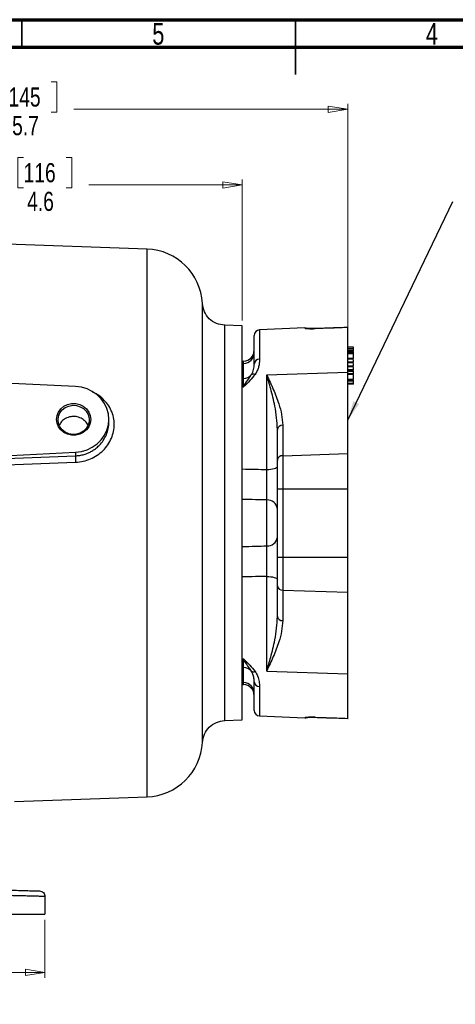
# Model space of a CAD drawing. Header units: inches. Extents: x 0.6 to 16.3, y 0.2 to 11.5.
# Tile 6 of 12: x 6.5 to 9.6, y 4.4 to 11.5. Entities that reach past the tile are written whole.
import ezdxf

# ---------------------------------------------------------------- set-up
doc = ezdxf.new("R2010")
doc.units = ezdxf.units.IN
doc.header["$MEASUREMENT"] = 0
doc.styles.add('SLDTEXTSTYLE0', font='TXT', dxfattribs={"width": 0.75})
doc.dimstyles.new('SLDDIMSTYLE0', dxfattribs={"dimtxt": 0.137795, "dimasz": 0.14, "dimexe": 0, "dimexo": 0.0625, "dimgap": 0.034449, "dimtad": 0, "dimdec": 1, "dimlfac": 1.5, "dimrnd": 1e-09, "dimzin": 12, "dimdsep": 46, "dimtxsty": 'SLDTEXTSTYLE0', "dimblk1": 'CLOSED', "dimblk2": 'CLOSED', "dimsah": 1, "dimcen": 0.09, "dimadec": 0, "dimazin": 3, "dimtfac": 1, "dimtdec": 1, "dimtofl": 0, "dimtmove": 0, "dimatfit": 3, "dimldrblk": 'CLOSED', "dimfxl": 0, "dimfrac": 2, "dimtolj": 1, "dimtzin": 12, "dimarcsym": 0})
doc.dimstyles.new('SLDDIMSTYLE4', dxfattribs={"dimtxt": 0.137795, "dimasz": 0.14, "dimexe": 0, "dimexo": 0.0625, "dimgap": 0.034449, "dimtad": 0, "dimdec": 1, "dimlfac": 1.5, "dimrnd": 1e-09, "dimzin": 12, "dimdsep": 46, "dimtxsty": 'SLDTEXTSTYLE0', "dimblk1": 'CLOSED', "dimblk2": 'CLOSED', "dimsah": 1, "dimcen": 0.09, "dimadec": 0, "dimazin": 3, "dimtfac": 1, "dimtofl": 0, "dimtmove": 0, "dimatfit": 3, "dimldrblk": 'CLOSED', "dimfxl": 0, "dimfrac": 2, "dimtolj": 1, "dimtzin": 12, "dimarcsym": 0})
doc.dimstyles.new('SLDDIMSTYLE6', dxfattribs={"dimtxt": 0.18, "dimasz": 0.14, "dimexe": 0, "dimexo": 0.0625, "dimgap": 0, "dimtad": 0, "dimtih": 1, "dimtoh": 1, "dimdec": 0, "dimrnd": 1e-09, "dimzin": 0, "dimdsep": 46, "dimtxsty": 'Standard', "dimsah": 1, "dimcen": 0.09, "dimadec": 0, "dimazin": 0, "dimtfac": 0.14, "dimtdec": 0, "dimtofl": 0, "dimtmove": 0, "dimatfit": 3, "dimfxl": 0, "dimfrac": 2, "dimtolj": 1, "dimtzin": 0, "dimarcsym": 0})

# ---------------------------------------------------------------- blocks, each defined once
blk = doc.blocks.new('_Closed')
at = {"color": 0, "linetype": 'ByBlock', "lineweight": -2}
for p, q in [((-1, 0.166667), (0, 0)), ((-1, 0.166667), (-1, -0.166667)), ((0, 0), (-1, -0.166667)), ((0, 0), (-1, 0))]:
    blk.add_line(p, q, dxfattribs=at)
blk = doc.blocks.new('_D_7')
at = {"color": 7, "linetype": 'Continuous', "lineweight": 0}
for p, q in [((6.4014, 11.0497), (6.3594, 11.0497)), ((6.3594, 11.0497), (6.3594, 10.831)), ((6.7068, 11.0497), (6.7488, 11.0497)), ((6.7488, 11.0497), (6.7488, 10.831)), ((5.0363, 10.8594), (5.0363, 10.8906)), ((5.0363, 10.8512), (6.2386, 10.8512)), ((8.8416, 10.8512), (6.8697, 10.8512)), ((8.8416, 8.9986), (8.8416, 10.8906)), ((6.3594, 10.831), (6.4014, 10.831)), ((6.7488, 10.831), (6.7068, 10.831))]:
    blk.add_line(p, q, dxfattribs=at)
at = {"color": 7, "linetype": 'Continuous', "lineweight": 18, "xscale": 0.14, "yscale": 0.14, "rotation": 180.0000000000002}
blk.add_blockref('_Closed', (5.0363, 10.8512), dxfattribs=at)
at = {"color": 7, "linetype": 'Continuous', "lineweight": 18, "xscale": 0.14, "yscale": 0.14}
blk.add_blockref('_Closed', (8.8416, 10.8512), dxfattribs=at)
at = {"color": 7, "linetype": 'Continuous', "lineweight": 18, "char_height": 0.1378, "attachment_point": 1, "style": 'SLDTEXTSTYLE0'}
for s, insert in [('145', (6.4014, 11.0086)), ('5.7', (6.4269, 10.8024))]:
    blk.add_mtext(s, dxfattribs=dict(at, insert=insert))
blk = doc.blocks.new('_D_8')
at = {"color": 7, "linetype": 'Continuous', "lineweight": 0}
for p, q in [((6.5098, 10.505), (6.4678, 10.505)), ((6.4678, 10.505), (6.4678, 10.2863)), ((6.8152, 10.505), (6.8572, 10.505)), ((6.8572, 10.505), (6.8572, 10.2863)), ((5.0363, 10.3065), (6.347, 10.3065)), ((6.4678, 10.2863), (6.5098, 10.2863)), ((6.8572, 10.2863), (6.8152, 10.2863)), ((8.0816, 10.3065), (6.9781, 10.3065)), ((8.0816, 9.3316), (8.0816, 10.3459))]:
    blk.add_line(p, q, dxfattribs=at)
at = {"color": 7, "linetype": 'Continuous', "lineweight": 18, "xscale": 0.14, "yscale": 0.14, "rotation": 180.0000000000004}
blk.add_blockref('_Closed', (5.0363, 10.3065), dxfattribs=at)
at = {"color": 7, "linetype": 'Continuous', "lineweight": 18, "xscale": 0.14, "yscale": 0.14}
blk.add_blockref('_Closed', (8.0816, 10.3065), dxfattribs=at)
at = {"color": 7, "linetype": 'Continuous', "lineweight": 18, "char_height": 0.1378, "attachment_point": 1, "style": 'SLDTEXTSTYLE0'}
for s, insert in [('116', (6.5098, 10.4639)), ('4.6', (6.5352, 10.2577))]:
    blk.add_mtext(s, dxfattribs=dict(at, insert=insert))
blk = doc.blocks.new('_D_11')
at = {"color": 7, "linetype": 'Continuous', "lineweight": 0}
for p, q in [((3.4096, 5.0183), (3.4096, 4.6001)), ((6.6629, 5.0183), (6.6629, 4.6001)), ((5.7621, 4.8379), (5.7201, 4.8379)), ((5.7201, 4.8379), (5.7201, 4.6192)), ((6.0675, 4.8379), (6.1095, 4.8379)), ((6.1095, 4.8379), (6.1095, 4.6192)), ((3.4096, 4.6395), (5.5992, 4.6395)), ((5.7201, 4.6192), (5.7621, 4.6192)), ((6.1095, 4.6192), (6.0675, 4.6192)), ((6.6629, 4.6395), (6.2304, 4.6395))]:
    blk.add_line(p, q, dxfattribs=at)
at = {"color": 7, "linetype": 'Continuous', "lineweight": 18, "xscale": 0.14, "yscale": 0.14, "rotation": 180.0000000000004}
blk.add_blockref('_Closed', (3.4096, 4.6395, 0.013), dxfattribs=at)
at = {"color": 7, "linetype": 'Continuous', "lineweight": 18, "xscale": 0.14, "yscale": 0.14}
blk.add_blockref('_Closed', (6.6629, 4.6395, 0.013), dxfattribs=at)
at = {"color": 7, "linetype": 'Continuous', "lineweight": 18, "char_height": 0.1378, "attachment_point": 1, "style": 'SLDTEXTSTYLE0'}
for s, insert in [('124', (5.7621, 4.7968)), ('4.9', (5.7875, 4.5906))]:
    blk.add_mtext(s, dxfattribs=dict(at, insert=insert))

msp = doc.modelspace()

# ---------------------------------------------------------------- linework, layer by layer
at = {"color": 7, "linetype": 'Continuous', "lineweight": 70}
for p, q in [((0.5906, 11.4961), (16.3386, 11.4961)), ((0.7874, 11.2992), (16.1417, 11.2992))]:
    msp.add_line(p, q, dxfattribs=at)
at = {"color": 7, "linetype": 'Continuous', "lineweight": 35}
for p, q in [((6.4961, 11.2992), (6.4961, 11.4961)), ((8.4646, 11.4961), (8.4646, 11.1024)), ((8.4646, 11.2992), (8.4646, 11.4961))]:
    msp.add_line(p, q, dxfattribs=at)
at = {"color": 7, "linetype": 'Continuous', "lineweight": 25}
for p, q in [((7.3974, 9.845), (5.0363, 9.9274)), ((8.0816, 9.2922), (7.9551, 9.2966)), ((8.0816, 7.8741), (8.0816, 9.2922)), ((8.1683, 9.0179), (8.1683, 9.2232)), ((8.5332, 9.2774), (8.2065, 9.2632)), ((8.8416, 8.9592), (8.8416, 9.2805)), ((8.8816, 9.1398), (8.8416, 9.1398)), ((8.8816, 9.1284), (8.8416, 9.1284)), ((8.8816, 9.1248), (8.8416, 9.1248)), ((8.8816, 9.1117), (8.8416, 9.1117)), ((8.8816, 9.1072), (8.8416, 9.1072)), ((8.8816, 9.1003), (8.8416, 9.1003)), ((8.8816, 9.0919), (8.8416, 9.0919)), ((8.8816, 9.1248), (8.8816, 9.1284)), ((8.8816, 9.1003), (8.8816, 9.1072)), ((8.8816, 9.0919), (8.8816, 9.1003)), ((8.8816, 9.0824), (8.8816, 9.098)), ((8.8816, 9.0785), (8.8816, 9.0824)), ((8.0918, 9.0374), (8.0816, 9.037)), ((8.0816, 9.0221), (8.0918, 9.0226)), ((8.0918, 8.9137), (8.0918, 9.0226)), ((8.8816, 9.0584), (8.8416, 9.0584)), ((8.8416, 9.0554), (8.8816, 9.0554)), ((8.8816, 9.0312), (8.8416, 9.0312)), ((8.8416, 9.0288), (8.8816, 9.0288)), ((8.8816, 9.0035), (8.8416, 9.0035)), ((8.8416, 9.001), (8.8816, 9.001)), ((6.8829, 8.8557), (5.0363, 8.946)), ((8.2584, 8.9397), (8.8416, 8.9592)), ((8.2584, 8.2588), (8.2584, 8.9397)), ((8.8816, 8.9769), (8.8416, 8.9769)), ((8.8416, 8.9736), (8.8816, 8.9736)), ((8.8816, 8.9646), (8.8416, 8.9646)), ((8.8416, 8.3732), (8.8416, 8.9592)), ((8.8816, 8.9471), (8.8416, 8.9471)), ((8.8816, 8.9436), (8.8416, 8.9436)), ((8.8816, 8.9804), (8.8816, 8.9814)), ((8.8816, 8.9646), (8.8816, 8.9703)), ((8.8816, 8.9471), (8.8816, 8.9646)), ((8.8816, 8.9436), (8.8816, 8.9471)), ((8.0816, 8.9132), (8.0918, 8.9137)), ((8.0918, 8.8528), (8.0918, 8.9137)), ((8.8816, 8.9066), (8.8416, 8.9066)), ((8.8416, 8.9042), (8.8816, 8.9042)), ((8.8816, 8.8942), (8.8416, 8.8942)), ((8.8816, 8.8767), (8.8416, 8.8767)), ((8.8816, 8.8732), (8.8416, 8.8732)), ((8.8816, 8.9101), (8.8816, 8.9109)), ((8.8816, 8.8942), (8.8816, 8.901)), ((8.8816, 8.8767), (8.8816, 8.8942)), ((8.8816, 8.8732), (8.8816, 8.8767)), ((8.0816, 8.8525), (8.0918, 8.8528)), ((7.1229, 8.5977), (7.1229, 8.6195)), ((8.3732, 8.5771), (8.3732, 8.3576)), ((8.3349, 8.327), (8.3349, 8.5465)), ((5.4167, 8.3116), (6.8829, 8.3833)), ((6.8829, 8.3833), (6.8829, 8.3574)), ((8.3732, 8.3576), (8.8416, 8.3732)), ((8.8416, 8.1204), (8.8416, 8.3732)), ((6.0902, 8.3263), (6.8829, 8.3574)), ((6.0909, 8.281), (6.8836, 8.3113)), ((8.3349, 8.1204), (8.3349, 8.327)), ((8.3732, 8.3576), (8.3732, 8.1204)), ((8.3349, 7.6278), (8.3349, 8.1204)), ((8.3349, 8.1204), (8.3732, 8.1204)), ((8.3732, 8.1204), (8.3732, 7.6278)), ((8.3732, 8.1204), (8.8416, 8.1204)), ((8.8416, 7.6278), (8.8416, 8.1204)), ((8.2584, 7.7089), (8.2584, 8.0393)), ((8.0816, 6.456), (8.0816, 7.8741)), ((8.3349, 7.4213), (8.3349, 7.6278)), ((8.3349, 7.6278), (8.3732, 7.6278)), ((8.3732, 7.6278), (8.3732, 7.3907)), ((8.3732, 7.6278), (8.8416, 7.6278)), ((8.8416, 7.375), (8.8416, 7.6278)), ((8.2584, 6.8085), (8.2584, 7.4894)), ((8.3349, 7.2018), (8.3349, 7.4213)), ((8.3732, 7.3907), (8.8416, 7.375)), ((8.3732, 7.3907), (8.3732, 7.1712)), ((8.8416, 6.789), (8.8416, 7.375)), ((8.0816, 6.8957), (8.0918, 6.8954)), ((8.0918, 6.8345), (8.0918, 6.8954)), ((8.0816, 6.835), (8.0918, 6.8345)), ((8.0918, 6.7257), (8.0918, 6.8345)), ((8.2584, 6.8085), (8.8416, 6.789)), ((8.8416, 6.4678), (8.8416, 6.789)), ((8.0816, 6.7261), (8.0918, 6.7257)), ((8.0816, 6.7112), (8.0918, 6.7108)), ((8.1683, 6.525), (8.1683, 6.7303)), ((7.9551, 6.4516), (8.0816, 6.456)), ((8.2065, 6.485), (8.5332, 6.4708)), ((8.6066, 6.4754), (8.6062, 6.4757)), ((8.8416, 6.4678), (8.8416, 6.468)), ((6.4443, 5.8699), (7.3974, 5.9032)), ((6.6629, 5.1858), (6.6629, 5.0577)), ((5.8732, 5.0577), (6.6629, 5.0577))]:
    msp.add_line(p, q, dxfattribs=at)
at = {"color": 8, "linetype": 'Continuous', "lineweight": 25}
for p, q in [((7.3974, 7.8741), (7.3974, 9.845)), ((8.2065, 9.2632), (8.2065, 9.0518)), ((8.5332, 9.2758), (8.5332, 9.2774)), ((8.6066, 9.2728), (8.6062, 9.2725)), ((8.0918, 9.0226), (8.0918, 9.0374)), ((7.3974, 5.9032), (7.3974, 7.8741)), ((8.0918, 6.7108), (8.0918, 6.7257)), ((8.2065, 6.6964), (8.2065, 6.485)), ((8.5332, 6.4708), (8.5332, 6.4725))]:
    msp.add_line(p, q, dxfattribs=at)
at = {"color": 8, "linetype": 'Continuous', "lineweight": 25, "flags": 128}
for points in [[(7.7957, 6.294), (7.7957, 6.294), (7.7957, 6.2942), (7.7957, 6.2952), (7.7957, 6.2979), (7.7957, 6.3035), (7.7957, 6.3088), (7.7957, 6.3151), (7.7957, 6.3229), (7.7957, 6.3323), (7.7957, 6.3515), (7.7957, 6.3707), (7.7957, 6.3899), (7.7957, 6.4147), (7.7957, 6.4378), (7.7957, 6.4522), (7.7957, 6.4631), (7.7957, 6.4863), (7.7957, 6.5236), (7.7957, 6.5782), (7.7957, 6.5969), (7.7957, 6.6121), (7.7957, 6.6276), (7.7957, 6.6434), (7.7957, 6.6595), (7.7957, 6.676), (7.7957, 6.6891), (7.7957, 6.7025), (7.7957, 6.716), (7.7957, 6.7297), (7.7957, 6.7436), (7.7957, 6.7577), (7.7957, 6.77), (7.7957, 6.7965), (7.7957, 6.8366), (7.7957, 6.8908), (7.7957, 6.9289), (7.7957, 6.9669), (7.7957, 7.0049), (7.7957, 7.043), (7.7957, 7.1682), (7.7957, 7.1901), (7.7957, 7.1966), (7.7957, 7.2108), (7.7957, 7.2326), (7.7957, 7.2756), (7.7957, 7.334), (7.7957, 7.3511), (7.7957, 7.3533), (7.7957, 7.3536), (7.7957, 7.3536), (7.7957, 7.3536), (7.7957, 7.3536), (7.7957, 7.3536), (7.7957, 7.3536), (7.7957, 7.3536), (7.7957, 7.3536), (7.7957, 7.3543), (7.7957, 7.3577), (7.7957, 7.3721), (7.7957, 7.3967), (7.7957, 7.4316), (7.7957, 7.5077), (7.7957, 7.6105), (7.7957, 7.6296), (7.7957, 7.6485), (7.7957, 7.6674), (7.7957, 7.6864), (7.7957, 7.7054), (7.7957, 7.7296), (7.7957, 7.7539), (7.7957, 7.7782), (7.7957, 7.8026), (7.7957, 7.827), (7.7957, 7.8513), (7.7957, 7.8757), (7.7957, 7.8942), (7.7957, 7.9342), (7.7957, 7.9937), (7.7957, 8.054), (7.7957, 8.1005), (7.7957, 8.1463), (7.7957, 8.1896), (7.7957, 8.225), (7.7957, 8.2795), (7.7957, 8.3405), (7.7957, 8.4077), (7.7957, 8.4805), (7.7957, 8.5635), (7.7957, 8.6401), (7.7957, 8.7164), (7.7957, 8.7808), (7.7957, 8.8431), (7.7957, 8.9144), (7.7957, 8.9928), (7.7957, 9.0413), (7.7957, 9.078), (7.7957, 9.1054), (7.7957, 9.1368), (7.7957, 9.1744), (7.7957, 9.2132), (7.7957, 9.2449), (7.7957, 9.2725), (7.7957, 9.2965), (7.7957, 9.3171), (7.7957, 9.3347), (7.7957, 9.3513), (7.7957, 9.3717), (7.7957, 9.3933), (7.7957, 9.4095), (7.7957, 9.4212), (7.7957, 9.4298), (7.7957, 9.4357), (7.7957, 9.4415), (7.7957, 9.4468), (7.7957, 9.451), (7.7957, 9.4532), (7.7957, 9.454), (7.7957, 9.4541)], [(8.5481, 9.2736), (8.5412, 9.2753), (8.5332, 9.2758)], [(8.5454, 6.4738), (8.5412, 6.4729), (8.5332, 6.4725)]]:
    msp.add_lwpolyline(points, dxfattribs=at)
at = {"color": 7, "linetype": 'Continuous', "lineweight": 25, "flags": 128}
for points in [[(6.8829, 8.3833), (6.9252, 8.3888), (6.9659, 8.4008), (7.0038, 8.4189), (7.038, 8.4428), (7.0674, 8.4718), (7.0912, 8.5049), (7.1086, 8.5412), (7.1193, 8.5798), (7.1229, 8.6195), (7.1193, 8.6592), (7.1086, 8.6978), (7.0912, 8.7342), (7.0674, 8.7673), (7.038, 8.7962), (7.0038, 8.8201), (6.9659, 8.8383), (6.9252, 8.8503), (6.8829, 8.8557)], [(6.7472, 8.6195), (6.7508, 8.6469), (6.7612, 8.6726), (6.778, 8.6953), (6.8001, 8.7136), (6.8262, 8.7264), (6.8548, 8.733), (6.8844, 8.733), (6.913, 8.7264), (6.9391, 8.7136), (6.9612, 8.6953), (6.978, 8.6726), (6.9884, 8.6469), (6.992, 8.6195), (6.9884, 8.5922), (6.978, 8.5664), (6.9612, 8.5437), (6.9391, 8.5255), (6.913, 8.5127), (6.8844, 8.5061), (6.8548, 8.5061), (6.8262, 8.5127), (6.8001, 8.5255), (6.778, 8.5437), (6.7612, 8.5664), (6.7508, 8.5922), (6.7472, 8.6195)], [(6.7572, 8.6159), (6.7607, 8.642), (6.7711, 8.6665), (6.7877, 8.6878), (6.8094, 8.7045), (6.8349, 8.7157), (6.8625, 8.7207), (6.8907, 8.719), (6.9175, 8.7109), (6.9412, 8.6968), (6.9605, 8.6776), (6.9741, 8.6546), (6.9811, 8.6291), (6.9811, 8.6028), (6.9741, 8.5773), (6.9605, 8.5543), (6.9412, 8.5351), (6.9175, 8.521), (6.8907, 8.5129), (6.8625, 8.5112), (6.8349, 8.5161), (6.8094, 8.5273), (6.7877, 8.5441), (6.7711, 8.5654), (6.7607, 8.5898), (6.7572, 8.6159)], [(8.2584, 8.2588), (8.2735, 8.2594), (8.288, 8.2608), (8.3012, 8.2629), (8.3127, 8.2656), (8.3222, 8.2689), (8.3292, 8.2727), (8.3335, 8.2767), (8.3349, 8.2809)], [(8.2584, 7.4894), (8.2735, 7.4888), (8.288, 7.4875), (8.3012, 7.4854), (8.3127, 7.4826), (8.3222, 7.4793), (8.3292, 7.4756), (8.3335, 7.4715), (8.3349, 7.4673)]]:
    msp.add_lwpolyline(points, dxfattribs=at)
at = {"color": 7, "linetype": 'Continuous', "lineweight": 25}
for centre, radius, start, end in [((7.3829, 9.4319), 0.4133, 3.07427, 88), ((8.2083, 9.2232), 0.04, 92.5, 180), ((8.5349, 9.2375), 0.04, 65.33127, 92.5), ((8.0883, 9.1174), 0.08, 272.5, 0), ((8.0888, 9.1019), 0.0794, 272.11262, 359.65025), ((8.2052, 9.0148), 0.037, 87.89786, 175.16241), ((8.0884, 8.994), 0.0804, 272.3988, 316.86413), ((8.1647, 8.915), 0.0299, 70.34344, 126.17751), ((8.3704, 8.5414), 0.0358, 85.48511, 171.8369), ((8.3704, 8.3219), 0.0358, 85.48511, 171.8369), ((8.2634, 7.9673), 0.0722, 7.26651, 93.91375), ((8.2634, 7.7809), 0.0722, 266.08625, 352.73349), ((8.3704, 7.4264), 0.0358, 188.1631, 274.51489), ((8.3704, 7.2069), 0.0358, 188.1631, 274.51489), ((8.0884, 6.7542), 0.0804, 43.13587, 87.6012), ((8.1647, 6.8333), 0.0299, 233.82249, 289.65656), ((8.0888, 6.6463), 0.0794, 0.34975, 87.88738), ((8.0883, 6.6309), 0.08, 0, 87.5), ((8.2052, 6.7334), 0.037, 184.83759, 272.10214), ((8.2083, 6.525), 0.04, 180, 267.5), ((8.5349, 6.5107), 0.04, 267.5, 295.76733), ((7.3829, 6.3163), 0.4133, 272, 356.90808)]:
    msp.add_arc(centre, radius, start, end, dxfattribs=at)
for points, knots in [([(7.9563, 9.2966), (7.9358, 9.2995), (7.8947, 9.3054), (7.8429, 9.3417), (7.8057, 9.3928), (7.799, 9.4337), (7.7957, 9.4542)], [0, 0, 0, 0, 0.250008, 0.500015, 0.750007, 1, 1, 1, 1]), ([(8.5332, 9.2758), (8.5333, 9.2756), (8.5339, 9.2749), (8.5407, 9.2738), (8.557, 9.2726), (8.5796, 9.2719), (8.5974, 9.2723), (8.6062, 9.2725)], [0, 0, 0, 0, 0.095606, 0.325348, 0.552448, 0.777031, 1, 1, 1, 1]), ([(8.6066, 9.2728), (8.6002, 9.2726), (8.5867, 9.2723), (8.5687, 9.2725), (8.5546, 9.2731), (8.5476, 9.2737), (8.5449, 9.2742), (8.5453, 9.2741), (8.5454, 9.274)], [0, 0, 0, 0, 0.214791, 0.449608, 0.683812, 0.87372, 0.986868, 1, 1, 1, 1]), ([(8.8416, 9.2805), (8.8151, 9.2796), (8.7366, 9.277), (8.6581, 9.2743), (8.6062, 9.2725)], [0, 0, 0, 0, 0.338316, 1, 1, 1, 1]), ([(8.8434, 9.2808), (8.8237, 9.2802), (8.7447, 9.2775), (8.6658, 9.2748), (8.6066, 9.2728)], [0, 0, 0, 0, 0.250547, 1, 1, 1, 1]), ([(8.8816, 9.1284), (8.8816, 9.1308), (8.8816, 9.1357), (8.8816, 9.1395), (8.8816, 9.1395), (8.8816, 9.1395)], [0, 0, 0, 0, 0.402046, 0.802776, 1, 1, 1, 1]), ([(8.8816, 9.1117), (8.8816, 9.1137), (8.8816, 9.1177), (8.8816, 9.1214), (8.8816, 9.1232)], [0, 0, 0, 0, 0.521451, 1, 1, 1, 1]), ([(8.8816, 9.0584), (8.8816, 9.0603), (8.8816, 9.0641), (8.8816, 9.0736), (8.8816, 9.0833), (8.8816, 9.089), (8.8816, 9.0919)], [0, 0, 0, 0, 0.279865, 0.55899, 0.77923, 1, 1, 1, 1]), ([(8.1471, 8.939), (8.1509, 8.9458), (8.1587, 8.9593), (8.1644, 8.9793), (8.1678, 8.9991), (8.1681, 9.0116), (8.1683, 9.0179)], [0, 0, 0, 0, 0.23917, 0.482011, 0.740464, 1, 1, 1, 1]), ([(8.2065, 9.0518), (8.2063, 9.0432), (8.2058, 9.026), (8.2007, 8.9988), (8.1919, 8.9709), (8.1805, 8.9524), (8.1747, 8.9431)], [0, 0, 0, 0, 0.253627, 0.508928, 0.752131, 1, 1, 1, 1]), ([(8.8816, 9.0312), (8.8816, 9.0324), (8.8816, 9.0348), (8.8816, 9.0407), (8.8816, 9.0458), (8.8816, 9.0485)], [0, 0, 0, 0, 0.3221892, 0.6443238, 1, 1, 1, 1]), ([(8.8816, 9.0363), (8.8816, 9.0364), (8.8816, 9.0395), (8.8816, 9.043), (8.8816, 9.0464)], [0, 0, 0, 0, 0.027393, 1, 1, 1, 1]), ([(8.8816, 9.0035), (8.8816, 9.0055), (8.8816, 9.0095), (8.8816, 9.0168), (8.8816, 9.021), (8.8816, 9.0215)], [0, 0, 0, 0, 0.470315, 0.940156, 1, 1, 1, 1]), ([(8.1747, 8.9431), (8.1627, 8.9281), (8.1384, 8.8978), (8.1074, 8.8681), (8.0919, 8.8529), (8.0918, 8.8528)], [0, 0, 0, 0, 0.494709, 0.996906, 1, 1, 1, 1]), ([(8.0918, 8.8528), (8.0918, 8.8529), (8.1016, 8.8699), (8.1217, 8.9015), (8.1386, 8.9264), (8.1471, 8.939)], [0, 0, 0, 0, 0.003303, 0.49623, 1, 1, 1, 1]), ([(8.2584, 8.9397), (8.2585, 8.9394), (8.2748, 8.9048), (8.3071, 8.8357), (8.3438, 8.7411), (8.368, 8.6548), (8.3715, 8.603), (8.3732, 8.5771)], [0, 0, 0, 0, 0.002043, 0.293475, 0.585302, 0.791774, 1, 1, 1, 1]), ([(8.3349, 8.5465), (8.3338, 8.575), (8.3314, 8.6324), (8.3146, 8.7311), (8.2897, 8.8341), (8.2683, 8.9069), (8.2585, 8.9394), (8.2584, 8.9397)], [0, 0, 0, 0, 0.203838, 0.408846, 0.729817, 0.997903, 1, 1, 1, 1]), ([(8.8816, 8.9769), (8.8816, 8.9787), (8.8816, 8.9821), (8.8816, 8.9888), (8.8816, 8.9918)], [0, 0, 0, 0, 0.54681, 1, 1, 1, 1]), ([(8.8816, 8.9066), (8.8816, 8.9078), (8.8816, 8.9102), (8.8816, 8.9178), (8.8816, 8.9278), (8.8816, 8.9347), (8.8816, 8.937)], [0, 0, 0, 0, 0.200441, 0.400848, 0.798502, 1, 1, 1, 1]), ([(6.9724, 8.5768), (6.9666, 8.5869), (6.9547, 8.6075), (6.9238, 8.6292), (6.8869, 8.6411), (6.8474, 8.6408), (6.811, 8.6283), (6.7819, 8.6068), (6.7715, 8.5871), (6.7667, 8.5779)], [0, 0, 0, 0, 0.139447, 0.285273, 0.431994, 0.579328, 0.728836, 0.873983, 1, 1, 1, 1]), ([(6.8829, 8.3574), (6.8828, 8.3552), (6.8825, 8.3509), (6.8826, 8.3393), (6.8829, 8.3255), (6.8833, 8.316), (6.8836, 8.3113)], [0, 0, 0, 0, 0.250007, 0.500003, 0.750009, 1, 1, 1, 1]), ([(8.0816, 8.2625), (8.1132, 8.2618), (8.1722, 8.2606), (8.2311, 8.2594), (8.2584, 8.2588)], [0, 0, 0, 0, 0.536901, 1, 1, 1, 1]), ([(8.2584, 8.0393), (8.2587, 8.0554), (8.2591, 8.0877), (8.2592, 8.1538), (8.2589, 8.213), (8.2586, 8.2472), (8.2584, 8.2588)], [0, 0, 0, 0, 0.284493, 0.568933, 0.85326, 1, 1, 1, 1]), ([(8.2584, 8.0393), (8.2311, 8.04), (8.1722, 8.0415), (8.1132, 8.0429), (8.0816, 8.0437)], [0, 0, 0, 0, 0.463098, 1, 1, 1, 1]), ([(8.0816, 7.7045), (8.1132, 7.7053), (8.1722, 7.7068), (8.2311, 7.7082), (8.2584, 7.7089)], [0, 0, 0, 0, 0.5369021, 1, 1, 1, 1]), ([(8.2584, 7.4894), (8.2587, 7.5124), (8.2591, 7.5583), (8.2592, 7.6273), (8.2589, 7.678), (8.2586, 7.7011), (8.2584, 7.7089)], [0, 0, 0, 0, 0.284493, 0.568934, 0.85326, 1, 1, 1, 1]), ([(8.2584, 7.4894), (8.2311, 7.4888), (8.1722, 7.4876), (8.1132, 7.4864), (8.0816, 7.4857)], [0, 0, 0, 0, 0.4630992, 1, 1, 1, 1]), ([(8.2584, 6.8085), (8.2585, 6.8088), (8.2683, 6.8413), (8.2897, 6.9141), (8.3145, 7.017), (8.3314, 7.1157), (8.3337, 7.173), (8.3349, 7.2018)], [0, 0, 0, 0, 0.002097, 0.270183, 0.591154, 0.795134, 1, 1, 1, 1]), ([(8.3732, 7.1712), (8.3715, 7.1454), (8.368, 7.0937), (8.3439, 7.0075), (8.3071, 6.9126), (8.2748, 6.8435), (8.2585, 6.8088), (8.2584, 6.8085)], [0, 0, 0, 0, 0.206179, 0.414699, 0.705954, 0.997957, 1, 1, 1, 1]), ([(8.0918, 6.8954), (8.0919, 6.8953), (8.1072, 6.8803), (8.1382, 6.8506), (8.1625, 6.8203), (8.1747, 6.8052)], [0, 0, 0, 0, 0.0030936, 0.4992936, 1, 1, 1, 1]), ([(8.1471, 6.8092), (8.1387, 6.8215), (8.1219, 6.8464), (8.1018, 6.878), (8.0918, 6.8953), (8.0918, 6.8954)], [0, 0, 0, 0, 0.493356, 0.996697, 1, 1, 1, 1]), ([(8.1683, 6.7303), (8.1679, 6.739), (8.1672, 6.7566), (8.1614, 6.7834), (8.1514, 6.8013), (8.1471, 6.8092)], [0, 0, 0, 0, 0.358494, 0.719965, 1, 1, 1, 1]), ([(8.1747, 6.8052), (8.1783, 6.7998), (8.1854, 6.789), (8.1964, 6.7648), (8.205, 6.7329), (8.206, 6.7086), (8.2065, 6.6964)], [0, 0, 0, 0, 0.143599, 0.288741, 0.640882, 1, 1, 1, 1]), ([(7.7957, 6.294), (7.799, 6.3144), (7.8057, 6.3553), (7.8429, 6.4064), (7.8947, 6.4427), (7.9358, 6.4486), (7.9563, 6.4516)], [0, 0, 0, 0, 0.25, 0.499995, 0.749999, 1, 1, 1, 1]), ([(8.6062, 6.4757), (8.6027, 6.4758), (8.5903, 6.4762), (8.5699, 6.4761), (8.5496, 6.4752), (8.5358, 6.4739), (8.5341, 6.4729), (8.5332, 6.4725)], [0, 0, 0, 0, 0.088876, 0.313137, 0.54012, 0.769387, 1, 1, 1, 1]), ([(8.5454, 6.4742), (8.5454, 6.4742), (8.5453, 6.4742), (8.5482, 6.4746), (8.5553, 6.4751), (8.5682, 6.4757), (8.5858, 6.4759), (8.6007, 6.4757), (8.609, 6.4753), (8.6102, 6.4753)], [0, 0, 0, 0, 0.039321, 0.145772, 0.314779, 0.516895, 0.736597, 0.960373, 1, 1, 1, 1]), ([(8.6062, 6.4757), (8.6328, 6.4748), (8.7112, 6.4721), (8.7897, 6.4695), (8.8416, 6.4678)], [0, 0, 0, 0, 0.338316, 1, 1, 1, 1]), ([(8.6066, 6.4754), (8.6263, 6.4748), (8.7052, 6.472), (8.7842, 6.4694), (8.8434, 6.4674)], [0, 0, 0, 0, 0.249451, 1, 1, 1, 1]), ([(5.8722, 5.2455), (5.9034, 5.2447), (5.9667, 5.243), (6.0609, 5.2405), (6.1546, 5.2381), (6.2453, 5.2357), (6.3306, 5.2335), (6.4078, 5.2315), (6.4749, 5.2297), (6.5304, 5.2282), (6.5732, 5.2271), (6.6028, 5.2264), (6.6207, 5.2259), (6.6229, 5.2258), (6.624, 5.2258)], [0, 0, 0, 0, 0.078032, 0.158314, 0.24071, 0.326281, 0.412792, 0.500054, 0.587301, 0.6738, 0.759364, 0.841727, 0.921989, 1, 1, 1, 1]), ([(6.6629, 5.1858), (6.6618, 5.1858), (6.6594, 5.1859), (6.6399, 5.1864), (6.6111, 5.1871), (6.5753, 5.188), (6.5356, 5.189), (6.4887, 5.1902), (6.4436, 5.1913), (6.4036, 5.1923), (6.3706, 5.1931), (6.335, 5.194), (6.297, 5.1949), (6.2564, 5.196), (6.2132, 5.197), (6.1578, 5.1984), (6.0842, 5.2002), (5.9858, 5.2027), (5.9127, 5.2045), (5.8732, 5.2055)], [0, 0, 0, 0, 0.079768, 0.160951, 0.243549, 0.306446, 0.370139, 0.43463, 0.49992, 0.534019, 0.569107, 0.605181, 0.642244, 0.680293, 0.719331, 0.759355, 0.825954, 0.906172, 1, 1, 1, 1])]:
    msp.add_open_spline(points, degree=3, knots=knots, dxfattribs=at)
at = {"color": 8, "linetype": 'Continuous', "lineweight": 25}
for points, knots in [([(7.9563, 6.4516), (7.9563, 6.4516), (7.9563, 6.4476), (7.9563, 6.4616), (7.9563, 6.4957), (7.9563, 6.5563), (7.9563, 6.6386), (7.9563, 6.7424), (7.9563, 6.8654), (7.9563, 7.0057), (7.9563, 7.1608), (7.9563, 7.3282), (7.9563, 7.5049), (7.9563, 7.6879), (7.9563, 7.8741), (7.9563, 8.0603), (7.9563, 8.2433), (7.9563, 8.42), (7.9563, 8.5874), (7.9563, 8.7425), (7.9563, 8.8828), (7.9563, 9.0059), (7.9563, 9.1095), (7.9563, 9.1922), (7.9563, 9.2518), (7.9563, 9.2895), (7.9563, 9.2942), (7.9563, 9.2966)], [0, 0, 0, 0, 0.000019, 0.041689, 0.08336, 0.12503, 0.166701, 0.208371, 0.250041, 0.291712, 0.333382, 0.375053, 0.416723, 0.458394, 0.500064, 0.541735, 0.583405, 0.625076, 0.666746, 0.708417, 0.750087, 0.791757, 0.833428, 0.875098, 0.916769, 0.958439, 1, 1, 1, 1]), ([(6.8836, 8.3113), (6.9021, 8.313), (6.939, 8.3164), (6.9918, 8.3341), (7.0401, 8.3604), (7.0823, 8.3949), (7.1167, 8.4362), (7.1423, 8.4826), (7.158, 8.5323), (7.1633, 8.5835), (7.158, 8.6343), (7.1422, 8.6829), (7.1167, 8.7276), (7.082, 8.7667), (7.0442, 8.797), (7.0161, 8.8105), (7.0043, 8.8162)], [0, 0, 0, 0, 0.073754, 0.1472515, 0.2207111, 0.2937606, 0.3665914, 0.4392495, 0.5115836, 0.5838818, 0.6561518, 0.7285548, 0.8011708, 0.8739933, 0.9470703, 1, 1, 1, 1]), ([(6.8829, 8.3574), (6.8932, 8.3581), (6.9142, 8.3597), (6.9454, 8.367), (6.9741, 8.3774), (7.0013, 8.3912), (7.0278, 8.4087), (7.0568, 8.4341), (7.0843, 8.4678), (7.1064, 8.5092), (7.1204, 8.5532), (7.1221, 8.5832), (7.1229, 8.5977)], [0, 0, 0, 0, 0.080774, 0.16412, 0.25007, 0.320348, 0.403755, 0.500289, 0.625283, 0.750402, 0.879156, 1, 1, 1, 1])]:
    msp.add_open_spline(points, degree=3, knots=knots, dxfattribs=at)
at = {"color": 7, "linetype": 'Continuous', "lineweight": 25}
msp.add_open_spline([(6.624, 5.2258), (6.6291, 5.2251), (6.6394, 5.2237), (6.6522, 5.2144), (6.6612, 5.2013), (6.6624, 5.191), (6.6629, 5.1858)], degree=3, dxfattribs=at)

# ---------------------------------------------------------------- texts
at = {"color": 7, "linetype": 'Continuous', "lineweight": 0, "char_height": 0.1562, "attachment_point": 2, "style": 'SLDTEXTSTYLE0'}
for s, insert in [('5', (7.4787, 11.4728)), ('4', (9.4472, 11.4728))]:
    msp.add_mtext(s, dxfattribs=dict(at, insert=insert))

# ---------------------------------------------------------------- dimensions: what is measured, and where the dimension line sits
at = {"color": 7, "linetype": 'Continuous', "lineweight": 18}
for base, p1, p2, dimstyle, picture, middle in [((5.0363, 10.8512), (8.8416, 8.9592), (5.0363, 10.82), 'SLDDIMSTYLE0', '_D_7', (6.5541, 10.8512)), ((5.0363, 10.3065), (8.0816, 9.2922), (5.0363, 10.82), 'SLDDIMSTYLE4', '_D_8', (6.6625, 10.3065)), ((6.6629, 4.6395), (3.4096, 5.0577), (6.6629, 5.0577), 'SLDDIMSTYLE0', '_D_11', (5.9148, 4.6395))]:
    dim = msp.add_linear_dim(base=base, p1=p1, p2=p2, dimstyle=dimstyle, dxfattribs=at)
    dim.commit()
    dim.dimension.update_dxf_attribs({"geometry": picture, "text_midpoint": middle, "dimtype": 160})

# ---------------------------------------------------------------- leaders
at = {"color": 7, "linetype": 'Continuous', "lineweight": 0}
msp.add_leader([(8.8416, 8.6148), (9.5981, 10.187)], dimstyle='SLDDIMSTYLE6', dxfattribs=at)

doc.saveas('drawing.dxf')
